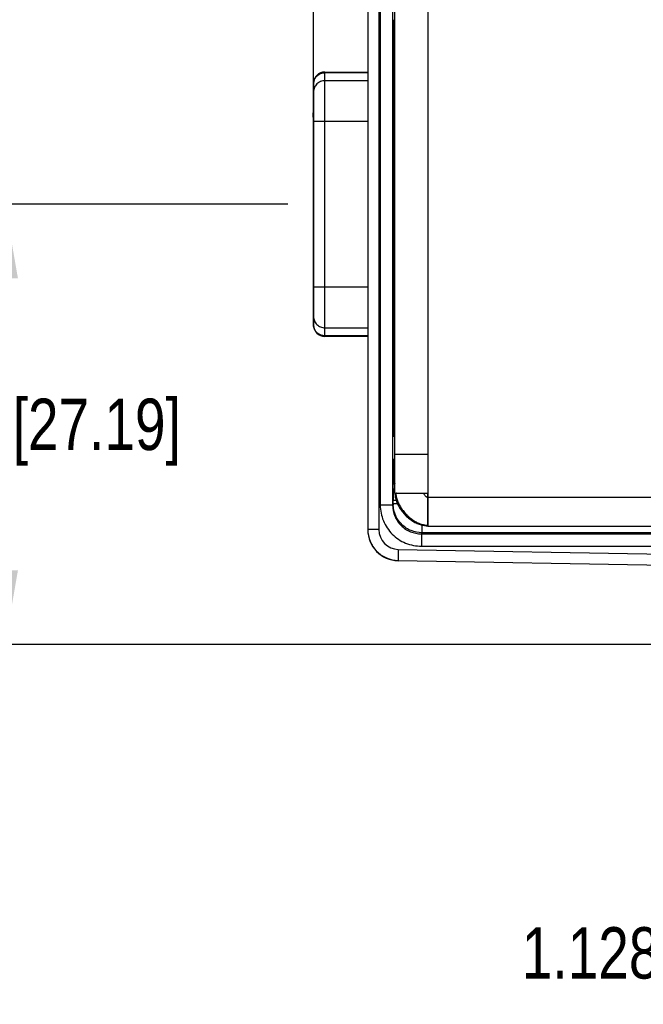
# Model space of a CAD drawing. Header units: inches. Extents: x 0 to 22, y 0 to 17.
# Tile 4 of 34: x 5.6 to 7.2, y 4.4 to 6.8. Entities that reach past the tile are written whole.
import ezdxf

# ---------------------------------------------------------------- set-up
doc = ezdxf.new("R2010")
doc.units = ezdxf.units.IN
doc.header["$LTSCALE"] = 1.21
doc.header["$MEASUREMENT"] = 0
doc.layers.get('0').update_dxf_attribs({"linetype": 'CONTINUOUS'})
doc.layers.add('03___PRT_ALL_CURVES', color=7, linetype='CONTINUOUS')
doc.layers.add('DIMENSIONS', color=7, linetype='CONTINUOUS')
doc.styles.get("Standard").update_dxf_attribs({"font": 'txt', "width": 0.8})
doc.dimstyles.new('DIMSTYLE_1', dxfattribs={"dimtxt": 0.125, "dimasz": 0.18, "dimexe": 0.125, "dimexo": 0.0625, "dimgap": 0.0625, "dimtad": 0, "dimtih": 1, "dimtoh": 1, "dimzin": 4, "dimdsep": 46, "dimtxsty": 'STANDARD', "dimblk": '_FILLED', "dimblk1": '_FILLED', "dimblk2": '_FILLED', "dimcen": 0.09, "dimadec": 0, "dimazin": 0, "dimtp": 0.001, "dimtm": 0.001, "dimtfac": 1, "dimtofl": 0, "dimtmove": 0, "dimatfit": 3, "dimldrblk": '_FILLED', "dimfxl": 1, "dimtolj": 1, "dimtzin": 4, "dimarcsym": 0})

# ---------------------------------------------------------------- blocks, each defined once
blk = doc.blocks.new('_FILLED')
at = {"color": 0, "linetype": 'BYBLOCK'}
blk.add_solid([(0, 0), (-1, 0.174), (-1, -0.174)], dxfattribs=at)
blk = doc.blocks.new('*D10')
at = {"layer": 'DIMENSIONS', "color": 2, "linetype": 'CONTINUOUS'}
for p, q in [((6.3557, 6.62), (6.3557, 10.3792)), ((9.7279, 8.2146), (9.7279, 10.3792)), ((6.3557, 10.2542), (7.3168, 10.2542)), ((9.7279, 10.2542), (8.7668, 10.2542))]:
    blk.add_line(p, q, dxfattribs=at)
at = {"layer": 'DIMENSIONS', "color": 2, "linetype": 'CONTINUOUS', "xscale": 0.18, "yscale": 0.18, "zscale": 0.18, "rotation": 180}
blk.add_blockref('_FILLED', (6.3557, 10.2542), dxfattribs=at)
at = {"layer": 'DIMENSIONS', "color": 2, "linetype": 'CONTINUOUS', "xscale": 0.18, "yscale": 0.18, "zscale": 0.18}
blk.add_blockref('_FILLED', (9.7279, 10.2542), dxfattribs=at)
at = {"layer": 'DIMENSIONS', "color": 2, "linetype": 'CONTINUOUS', "insert": (8.0418, 10.3167), "char_height": 0.125, "width": 1.325, "attachment_point": 2, "line_spacing_factor": 0.9}
blk.add_mtext('3.372{\\Ftxt.shx;\\W1.000000;\\H0.125000; }[85.65]', dxfattribs=at)
blk = doc.blocks.new('*D11')
at = {"layer": 'DIMENSIONS', "color": 2, "linetype": 'CONTINUOUS'}
for p, q in [((8.1358, 5.3753), (8.1358, 4.4102)), ((9.264, 5.3677), (9.264, 4.4102)), ((8.1358, 4.5352), (7.7802, 4.5352)), ((9.264, 4.5352), (9.624, 4.5352))]:
    blk.add_line(p, q, dxfattribs=at)
at = {"layer": 'DIMENSIONS', "color": 2, "linetype": 'CONTINUOUS', "xscale": 0.18, "yscale": 0.18, "zscale": 0.18}
blk.add_blockref('_FILLED', (8.1358, 4.5352), dxfattribs=at)
at = {"layer": 'DIMENSIONS', "color": 2, "linetype": 'CONTINUOUS', "xscale": 0.18, "yscale": 0.18, "zscale": 0.18, "rotation": 180}
blk.add_blockref('_FILLED', (9.264, 4.5352), dxfattribs=at)
at = {"layer": 'DIMENSIONS', "color": 2, "linetype": 'CONTINUOUS', "insert": (7.7177, 4.5977), "char_height": 0.125, "width": 1.325, "attachment_point": 3, "line_spacing_factor": 0.9}
blk.add_mtext('1.128{\\Ftxt.shx;\\W1.000000;\\H0.125000; }[28.66]', dxfattribs=at)
blk = doc.blocks.new('*D12')
at = {"layer": 'DIMENSIONS', "color": 2, "linetype": 'CONTINUOUS'}
for p, q in [((6.2932, 6.3556), (5.4807, 6.3556)), ((5.6057, 6.3556), (5.6057, 5.9454)), ((5.6057, 5.2852), (5.6057, 5.6954)), ((8.4544, 5.2852), (5.4807, 5.2852))]:
    blk.add_line(p, q, dxfattribs=at)
at = {"layer": 'DIMENSIONS', "color": 2, "linetype": 'CONTINUOUS', "xscale": 0.18, "yscale": 0.18, "zscale": 0.18}
for p, rotation in [((5.6057, 6.3556), 90.0001115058), ((5.6057, 5.2852), 270)]:
    blk.add_blockref('_FILLED', p, dxfattribs=dict(at, rotation=rotation))
at = {"layer": 'DIMENSIONS', "color": 2, "linetype": 'CONTINUOUS', "insert": (5.6057, 5.8829), "char_height": 0.125, "width": 1.325, "attachment_point": 2, "line_spacing_factor": 0.9}
blk.add_mtext('1.070{\\Ftxt.shx;\\W1.000000;\\H0.125000; }[27.19]', dxfattribs=at)
blk = doc.blocks.new('*D14')
at = {"layer": 'DIMENSIONS', "color": 2, "linetype": 'CONTINUOUS'}
for p, q in [((6.3557, 6.62), (6.3557, 11.1292)), ((9.878, 5.9209), (9.878, 11.1292)), ((6.3557, 11.0042), (7.2918, 11.0042)), ((9.878, 11.0042), (8.9418, 11.0042))]:
    blk.add_line(p, q, dxfattribs=at)
at = {"layer": 'DIMENSIONS', "color": 2, "linetype": 'CONTINUOUS', "xscale": 0.18, "yscale": 0.18, "zscale": 0.18, "rotation": 180}
blk.add_blockref('_FILLED', (6.3557, 11.0042), dxfattribs=at)
at = {"layer": 'DIMENSIONS', "color": 2, "linetype": 'CONTINUOUS', "xscale": 0.18, "yscale": 0.18, "zscale": 0.18}
blk.add_blockref('_FILLED', (9.878, 11.0042), dxfattribs=at)
at = {"layer": 'DIMENSIONS', "color": 2, "linetype": 'CONTINUOUS', "insert": (8.1168, 11.0667), "char_height": 0.125, "width": 1.525, "attachment_point": 2, "line_spacing_factor": 0.9}
blk.add_mtext('(3.522{\\Ftxt.shx;\\W1.000000;\\H0.125000; }[89.47])', dxfattribs=at)
blk = doc.blocks.new('*D15')
at = {"layer": 'DIMENSIONS', "color": 2, "linetype": 'CONTINUOUS'}
for p, q in [((8.4544, 8.7542), (4.7307, 8.7542)), ((4.8557, 8.7542), (4.8557, 7.1447)), ((4.8557, 5.2852), (4.8557, 6.8947)), ((8.4544, 5.2852), (4.7307, 5.2852))]:
    blk.add_line(p, q, dxfattribs=at)
at = {"layer": 'DIMENSIONS', "color": 2, "linetype": 'CONTINUOUS', "xscale": 0.18, "yscale": 0.18, "zscale": 0.18}
for p, rotation in [((4.8557, 8.7542), 90), ((4.8557, 5.2852), 269.9999078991)]:
    blk.add_blockref('_FILLED', p, dxfattribs=dict(at, rotation=rotation))
at = {"layer": 'DIMENSIONS', "color": 2, "linetype": 'CONTINUOUS', "insert": (4.8557, 7.0822), "char_height": 0.125, "width": 1.525, "attachment_point": 2, "line_spacing_factor": 0.9}
blk.add_mtext('(3.469{\\Ftxt.shx;\\W1.000000;\\H0.125000; }[88.11])', dxfattribs=at)

msp = doc.modelspace()

# ---------------------------------------------------------------- linework, layer by layer
at = {"color": 7, "linetype": 'CONTINUOUS'}
for p, q in [((6.488, 8.4749), (6.488, 5.5644)), ((6.515, 8.4749), (6.515, 5.5644)), ((6.5183, 8.4153), (6.5183, 5.6241)), ((6.5483, 8.4153), (6.5483, 5.6241)), ((6.5515, 6.7485), (6.5515, 6.8043)), ((6.5539, 6.7854), (6.5515, 6.7834)), ((6.5526, 6.7843), (6.5526, 6.7737)), ((6.5526, 6.7737), (6.5515, 6.7737)), ((6.5527, 6.7607), (6.5515, 6.7607)), ((6.5527, 6.7607), (6.5527, 6.7607)), ((6.5511, 6.729), (6.5514, 6.7357)), ((6.3836, 6.0342), (6.3836, 6.6771)), ((6.3836, 6.6771), (6.488, 6.6771)), ((6.3836, 6.6756), (6.488, 6.6756)), ((6.488, 6.656), (6.3836, 6.656)), ((6.554, 6.656), (6.5503, 6.656)), ((6.5504, 6.6771), (6.554, 6.6771)), ((6.5504, 6.6756), (6.554, 6.6756)), ((6.3557, 6.0617), (6.3557, 6.6495)), ((6.3557, 6.6495), (6.3561, 6.6495)), ((6.3557, 6.6484), (6.3561, 6.6484)), ((6.3561, 6.6495), (6.3561, 6.0617)), ((6.3561, 6.6288), (6.3557, 6.6288)), ((6.5501, 6.1153), (6.5501, 6.5961)), ((6.3553, 6.567), (6.3553, 6.578)), ((6.3553, 6.578), (6.3557, 6.578)), ((6.3553, 6.5733), (6.3557, 6.5733)), ((6.3553, 6.567), (6.3557, 6.567)), ((6.3557, 6.5575), (6.488, 6.5575)), ((6.5501, 6.5575), (6.554, 6.5575)), ((6.488, 6.1537), (6.3557, 6.1537)), ((6.554, 6.1537), (6.5501, 6.1537)), ((6.3557, 6.0824), (6.3561, 6.0824)), ((6.3561, 6.0628), (6.3557, 6.0628)), ((6.3561, 6.0617), (6.3557, 6.0617)), ((6.3836, 6.0553), (6.488, 6.0553)), ((6.488, 6.0357), (6.3836, 6.0357)), ((6.488, 6.0342), (6.3836, 6.0342)), ((6.5503, 6.0553), (6.554, 6.0553)), ((6.554, 6.0357), (6.5504, 6.0357)), ((6.554, 6.0342), (6.5504, 6.0342)), ((6.5514, 5.9757), (6.5511, 5.9823)), ((6.5515, 5.9071), (6.5515, 5.9629)), ((6.5515, 5.9507), (6.5527, 5.9507)), ((6.5515, 5.9377), (6.5526, 5.9377)), ((6.5526, 5.9377), (6.5526, 5.927)), ((6.5527, 5.9507), (6.5527, 5.9507)), ((6.5538, 5.9259), (6.5515, 5.9279)), ((6.5538, 5.8014), (6.5517, 5.7997)), ((6.5511, 5.7121), (6.5514, 5.7335)), ((6.5514, 5.7335), (6.554, 5.7388)), ((6.5501, 5.6856), (6.551, 5.6875)), ((6.551, 5.6935), (6.551, 5.6875)), ((6.551, 5.6935), (6.554, 5.6935)), ((6.551, 5.6875), (6.554, 5.6875)), ((6.557, 5.6532), (6.5566, 5.6532)), ((6.5567, 5.6532), (6.5577, 5.6532)), ((6.5577, 5.6532), (6.557, 5.6532)), ((6.5483, 5.6241), (6.5497, 5.6269)), ((6.5497, 5.6269), (6.5497, 5.6356)), ((6.5572, 5.6356), (6.5497, 5.6356)), ((6.5607, 5.6269), (6.5497, 5.6269)), ((6.5483, 5.6241), (6.5183, 5.6241)), ((6.515, 5.5644), (6.488, 5.5644)), ((6.6183, 5.5541), (6.6197, 5.5569)), ((6.6197, 5.5753), (6.6197, 5.5569)), ((8.5024, 5.5569), (6.6197, 5.5569)), ((6.6183, 5.5541), (6.6183, 5.5241)), ((6.6183, 5.5541), (8.1665, 5.5541)), ((6.5622, 5.5164), (6.5617, 5.4895)), ((6.5622, 5.5164), (8.1619, 5.4885)), ((6.6183, 5.5241), (8.1665, 5.5241)), ((6.5617, 5.4895), (8.1112, 5.4624)), ((8.1112, 5.4619), (6.5617, 5.4889))]:
    msp.add_line(p, q, dxfattribs=at)
at = {"color": 3, "linetype": 'CONTINUOUS'}
for p, q in [((6.634, 8.4662), (6.634, 5.5732)), ((6.554, 5.6532), (6.554, 8.3862)), ((6.554, 5.7482), (6.634, 5.7482)), ((6.554, 5.6532), (6.634, 5.6532)), ((6.634, 5.6432), (8.608, 5.6432)), ((6.6297, 5.5734), (6.6338, 5.5732)), ((6.6338, 5.5732), (8.529, 5.5732))]:
    msp.add_line(p, q, dxfattribs=at)
msp.add_lwpolyline([(6.6107, 5.5781), (6.6174, 5.5758), (6.6297, 5.5734)], dxfattribs=at)
at = {"color": 7, "linetype": 'CONTINUOUS'}
for centre, radius, start, end in [((6.3836, 6.6495), 0.0276, 90, 180), ((6.3826, 6.6484), 0.0265, 177.7647, 179.9983), ((6.3826, 6.0628), 0.0265, 180.0017, 182.2296), ((6.3836, 6.0617), 0.0276, 180, 270), ((10.7889, 5.6937), 4.2379, 179.7509, 180.0024), ((11.5977, 5.6361), 5.048, 179.6778, 180.0049), ((6.6194, 5.6269), 0.0697, 180.0057, 182.1865), ((6.563, 5.5639), 0.075, 180, 269), ((6.563, 5.5644), 0.048, 179.9994, 268.9984)]:
    msp.add_arc(centre, radius, start, end, dxfattribs=at)
at = {"color": 3, "linetype": 'CONTINUOUS'}
for centre, radius, start, end in [((6.6042, 5.6532), 0.0502, 180.001, 180.9035), ((6.6049, 5.6532), 0.0509, 180.9033, 181.6671), ((6.6029, 5.6546), 0.0469, 181.7665, 182.5709), ((6.6038, 5.6547), 0.0478, 182.5717, 183.6102), ((6.633, 5.6181), 0.0428, 269.8503, 270.7809), ((6.633, 5.6177), 0.0423, 270.7817, 271.3202)]:
    msp.add_arc(centre, radius, start, end, dxfattribs=at)
at = {"color": 7, "linetype": 'CONTINUOUS'}
for centre, major_axis, start_param, end_param in [((6.5527, 6.7737), (0, 0.013), -4.712389, -3.141593), ((6.5528, 6.6262), (0, 0.135), -1.183652, -0.213394), ((6.5513, 6.5961), (0, 0.135), 0.174533, 1.570796), ((6.5514, 6.7485), (0, 0.013), -2.96706, -1.570796), ((6.5513, 6.1153), (0, 0.135), -4.712389, -3.316126), ((6.5514, 5.9629), (0, 0.013), -1.570796, -0.174533), ((6.5527, 5.9377), (0, 0.013), 0, 1.570796), ((6.5521, 5.8637), (0, 0.074), 0.944869, 3.680853)]:
    msp.add_ellipse(centre, major_axis=major_axis, ratio=0.008727, start_param=start_param, end_param=end_param, dxfattribs=at)
for points, knots in [([(6.3561, 6.6494), (6.3562, 6.6529), (6.3578, 6.6598), (6.3641, 6.6685), (6.3731, 6.6742), (6.3801, 6.6756), (6.3836, 6.6756)], [0, 0, 0, 0, 0.248264, 0.497512, 0.748223, 1, 1, 1, 1]), ([(6.3836, 6.656), (6.38, 6.656), (6.3728, 6.6546), (6.3636, 6.6485), (6.3575, 6.6395), (6.3561, 6.6324), (6.3561, 6.6288)], [0, 0, 0, 0, 0.251764, 0.502446, 0.751706, 1, 1, 1, 1]), ([(6.3561, 6.0824), (6.3561, 6.0789), (6.3575, 6.0717), (6.3636, 6.0627), (6.3728, 6.0567), (6.38, 6.0553), (6.3836, 6.0553)], [0, 0, 0, 0, 0.248228, 0.497446, 0.748169, 1, 1, 1, 1]), ([(6.3836, 6.0357), (6.3801, 6.0357), (6.3731, 6.037), (6.3641, 6.0428), (6.3578, 6.0514), (6.3562, 6.0583), (6.3561, 6.0618)], [0, 0, 0, 0, 0.251711, 0.502377, 0.751662, 1, 1, 1, 1]), ([(6.5498, 5.6644), (6.5498, 5.6673), (6.5498, 5.6715), (6.5499, 5.6766), (6.5499, 5.6796), (6.55, 5.682), (6.55, 5.6838), (6.5501, 5.6849), (6.55, 5.6855), (6.5501, 5.6856)], [0, 0, 0, 0, 0.411508, 0.582016, 0.72576, 0.840796, 0.925516, 0.978808, 1, 1, 1, 1]), ([(6.5183, 5.6241), (6.5183, 5.6111), (6.5235, 5.5848), (6.5457, 5.5516), (6.579, 5.5293), (6.6053, 5.5241), (6.6183, 5.5241)], [0, 0, 0, 0, 0.249939, 0.500001, 0.750062, 1, 1, 1, 1]), ([(6.5483, 5.6241), (6.5483, 5.615), (6.5519, 5.5966), (6.5675, 5.5733), (6.5907, 5.5577), (6.6092, 5.5541), (6.6183, 5.5541)], [0, 0, 0, 0, 0.249936, 0.499998, 0.75006, 1, 1, 1, 1]), ([(6.6197, 5.5569), (6.6108, 5.5569), (6.5928, 5.5604), (6.5699, 5.5753), (6.5542, 5.5976), (6.5501, 5.6154), (6.5497, 5.6243)], [0, 0, 0, 0, 0.25, 0.499984, 0.749971, 1, 1, 1, 1]), ([(6.488, 5.5644), (6.488, 5.5548), (6.4918, 5.5353), (6.5082, 5.5105), (6.5326, 5.4938), (6.5521, 5.4896), (6.5617, 5.4895)], [0, 0, 0, 0, 0.250006, 0.499999, 0.749993, 1, 1, 1, 1])]:
    msp.add_open_spline(points, degree=3, knots=knots, dxfattribs=at)
for points in [[(6.5538, 5.724), (6.5522, 5.7269), (6.5514, 5.7303), (6.5514, 5.7335)], [(6.5538, 5.6725), (6.5514, 5.6764), (6.5501, 5.6811), (6.5501, 5.6856)], [(6.551, 5.6875), (6.551, 5.6836), (6.552, 5.6797), (6.5537, 5.6762)]]:
    msp.add_open_spline(points, degree=3, dxfattribs=at)
at = {"color": 3, "linetype": 'CONTINUOUS'}
for points, knots in [([(6.554, 5.6517), (6.5541, 5.648), (6.5552, 5.6403), (6.5589, 5.6292), (6.5644, 5.6184), (6.5715, 5.6082), (6.5799, 5.5987), (6.5894, 5.5904), (6.5997, 5.5833), (6.607, 5.5796), (6.6107, 5.5781)], [0, 0, 0, 0, 0.115276, 0.235203, 0.359738, 0.487813, 0.617769, 0.747684, 0.875641, 1, 1, 1, 1]), ([(6.5561, 5.6517), (6.5563, 5.6484), (6.5575, 5.6417), (6.5608, 5.6318), (6.5656, 5.6221), (6.5718, 5.6127), (6.579, 5.6038), (6.5871, 5.5958), (6.596, 5.5887), (6.6023, 5.5847), (6.6055, 5.583)], [0, 0, 0, 0, 0.112413, 0.230953, 0.355053, 0.483339, 0.613985, 0.744964, 0.874247, 1, 1, 1, 1]), ([(6.6236, 5.6532), (6.6238, 5.6525), (6.6243, 5.6511), (6.6251, 5.6498), (6.6255, 5.6492)], [0, 0, 0, 0, 0.475778, 1, 1, 1, 1]), ([(6.6255, 5.6492), (6.626, 5.6484), (6.6272, 5.6469), (6.6289, 5.6453), (6.6304, 5.6442), (6.6316, 5.6437), (6.6328, 5.6433), (6.6336, 5.6432), (6.634, 5.6432)], [0, 0, 0, 0, 0.266482, 0.528594, 0.653861, 0.773868, 0.888745, 1, 1, 1, 1]), ([(6.6055, 5.583), (6.6068, 5.5823), (6.6117, 5.5798), (6.617, 5.5779), (6.621, 5.5769)], [0, 0, 0, 0, 0.257068, 1, 1, 1, 1]), ([(6.621, 5.5769), (6.6219, 5.5766), (6.6259, 5.5758), (6.6299, 5.5753), (6.6329, 5.5753)], [0, 0, 0, 0, 0.255264, 1, 1, 1, 1])]:
    msp.add_open_spline(points, degree=3, knots=knots, dxfattribs=at)
at = {"layer": '03___PRT_ALL_CURVES', "color": 40, "linetype": 'CONTINUOUS'}
for p in [(6.554, 5.6532), (6.634, 5.5732)]:
    msp.add_line(p, (6.634, 5.6532), dxfattribs=at)

# ---------------------------------------------------------------- dimensions: what is measured, and where the dimension line sits
at = {"layer": 'DIMENSIONS', "color": 2, "linetype": 'CONTINUOUS'}
for base, p1, p2, angle, picture, middle in [((6.3557, 11.0042), (9.878, 5.8584), (6.3557, 6.5575), 180, '*D14', (8.1168, 11.0042)), ((4.8557, 5.2852), (8.5169, 8.7542), (8.5169, 5.2852), 270, '*D15', (4.8557, 7.0197))]:
    dim = msp.add_linear_dim(base=base, p1=p1, p2=p2, angle=angle, text='(<>)', dimstyle='DIMSTYLE_1', dxfattribs=at)
    dim.commit()
    dim.dimension.update_dxf_attribs({"geometry": picture, "text_midpoint": middle, "dimtype": 160})
for base, p1, p2, angle, picture, middle in [((6.3557, 10.2542), (9.7279, 8.1521), (6.3557, 6.5575), 180, '*D10', (8.0418, 10.2542)), ((5.6057, 6.3556), (8.5169, 5.2852), (6.3557, 6.3556), 90, '*D12', (5.6057, 5.8204)), ((8.1358, 4.5352), (9.264, 5.4302), (8.1358, 5.4378), 180, '*D11', (7.0552, 4.5352))]:
    dim = msp.add_linear_dim(base=base, p1=p1, p2=p2, angle=angle, dimstyle='DIMSTYLE_1', dxfattribs=at)
    dim.commit()
    dim.dimension.update_dxf_attribs({"geometry": picture, "text_midpoint": middle, "dimtype": 160})

doc.saveas('drawing.dxf')
